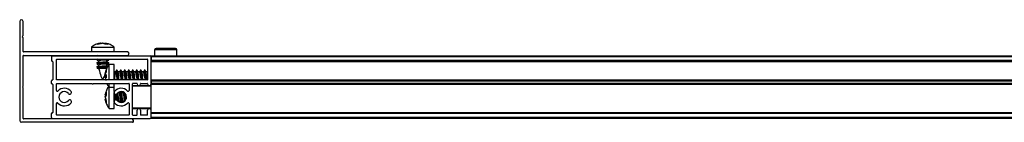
# Model space of a CAD drawing. Header units: millimetres. Extents: x 5660.967 to 5661.687, y 5268.583 to 5269.483.
# Tile 1 of 10: x 5660.967 to 5661.313, y 5268.583 to 5268.619. Entities that reach past the tile are written whole.
import ezdxf

# ---------------------------------------------------------------- set-up
doc = ezdxf.new("R2010")
doc.units = ezdxf.units.MM
doc.layers.add('SANINDUSA', color=3, linetype='Continuous')

msp = doc.modelspace()

# ---------------------------------------------------------------- linework, layer by layer
at = {"layer": 'SANINDUSA'}
for p, q in [((5660.966833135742, 5268.617904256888), (5660.966833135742, 5268.583104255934)), ((5660.968033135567, 5268.613057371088), (5660.968033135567, 5268.617904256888)), ((5660.968009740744, 5268.612993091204), (5660.967803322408, 5268.612747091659)), ((5660.967803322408, 5268.612361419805), (5660.968009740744, 5268.61211542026)), ((5660.968033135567, 5268.607304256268), (5660.968033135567, 5268.612051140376)), ((5660.992572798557, 5268.609265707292), (5660.992132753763, 5268.608922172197)), ((5660.994067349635, 5268.609925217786), (5660.995326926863, 5268.610258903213)), ((5660.994629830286, 5268.609925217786), (5660.994067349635, 5268.609925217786)), ((5660.995957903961, 5268.610258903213), (5660.994629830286, 5268.609925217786)), ((5660.996073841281, 5268.610258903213), (5660.995375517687, 5268.610061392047)), ((5660.996931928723, 5268.609925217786), (5660.995957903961, 5268.610258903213)), ((5660.996788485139, 5268.610052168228), (5660.996073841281, 5268.610258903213)), ((5660.996092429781, 5268.610258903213), (5660.996790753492, 5268.610061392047)), ((5660.996208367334, 5268.610258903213), (5660.996205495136, 5268.61018840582)), ((5660.996208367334, 5268.610258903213), (5660.996802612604, 5268.610109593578)), ((5660.99677083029, 5268.609980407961), (5660.9968393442, 5268.610258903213)), ((5660.9968393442, 5268.610258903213), (5660.997717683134, 5268.609925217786)), ((5660.997717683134, 5268.609925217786), (5660.996931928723, 5268.609925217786)), ((5660.99791887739, 5268.609925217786), (5660.997536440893, 5268.609925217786)), ((5660.968033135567, 5268.595154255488), (5660.968033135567, 5268.605904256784)), ((5661.004733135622, 5268.607204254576), (5660.968133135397, 5268.607204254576)), ((5660.968133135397, 5268.606004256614), (5661.004733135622, 5268.606004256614)), ((5660.978333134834, 5268.605854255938), (5661.012733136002, 5268.605854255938)), ((5660.99208313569, 5268.60892773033), (5660.99208313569, 5268.607204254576)), ((5660.992083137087, 5268.60892773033), (5661.000083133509, 5268.60892773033)), ((5660.994321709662, 5268.606004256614), (5660.994092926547, 5268.605854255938)), ((5660.99424422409, 5268.606004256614), (5660.994281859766, 5268.605978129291)), ((5660.9977683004, 5268.605854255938), (5660.99799708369, 5268.606004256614)), ((5660.997815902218, 5268.60588546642), (5660.997916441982, 5268.605854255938)), ((5660.997994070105, 5268.605854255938), (5660.997884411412, 5268.605930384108)), ((5661.000083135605, 5268.607204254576), (5661.000083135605, 5268.60892773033)), ((5661.013033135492, 5268.605854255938), (5661.013033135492, 5268.605554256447)), ((5661.013033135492, 5268.605854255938), (5661.663033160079, 5268.605854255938)), ((5661.014292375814, 5268.607958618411), (5661.014274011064, 5268.605854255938)), ((5661.022152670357, 5268.607958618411), (5661.014292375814, 5268.607958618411)), ((5661.022171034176, 5268.605854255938), (5661.022152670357, 5268.607958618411)), ((5660.978033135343, 5268.605554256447), (5660.978033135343, 5268.604154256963)), ((5660.978433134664, 5268.60385425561), (5660.978333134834, 5268.60385425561)), ((5660.978533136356, 5268.60375425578), (5660.978533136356, 5268.597454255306)), ((5660.979733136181, 5268.597454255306), (5660.979733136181, 5268.604554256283)), ((5660.979833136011, 5268.604654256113), (5661.011733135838, 5268.604654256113)), ((5660.994038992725, 5268.603346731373), (5660.994281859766, 5268.603178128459)), ((5660.994397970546, 5268.604654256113), (5660.994050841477, 5268.604426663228)), ((5660.994636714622, 5268.603410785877), (5660.994050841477, 5268.603026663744)), ((5660.994623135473, 5268.603669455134), (5660.994051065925, 5268.603447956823)), ((5660.994623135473, 5268.60226945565), (5660.994051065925, 5268.602047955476)), ((5660.994064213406, 5268.604288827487), (5660.99467419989, 5268.604040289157)), ((5660.994064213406, 5268.602888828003), (5660.99467419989, 5268.602640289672)), ((5660.99417220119, 5268.604654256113), (5660.994281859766, 5268.604578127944)), ((5660.994623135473, 5268.604079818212), (5660.994623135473, 5268.603401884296)), ((5660.994623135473, 5268.602679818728), (5660.994623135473, 5268.602001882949)), ((5660.998102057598, 5268.603419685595), (5660.997492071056, 5268.603668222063)), ((5660.99783720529, 5268.602127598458), (5660.997492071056, 5268.602268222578)), ((5660.997543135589, 5268.604306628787), (5660.998073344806, 5268.604654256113)), ((5660.997543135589, 5268.603647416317), (5660.997543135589, 5268.604341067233)), ((5660.997543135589, 5268.604039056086), (5660.998115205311, 5268.604260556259)), ((5660.997543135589, 5268.602906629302), (5660.998115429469, 5268.603281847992)), ((5660.997543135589, 5268.602247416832), (5660.997543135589, 5268.602941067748)), ((5660.997543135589, 5268.602639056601), (5660.998115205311, 5268.602860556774)), ((5660.998276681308, 5268.602729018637), (5660.997879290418, 5268.602185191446)), ((5660.998127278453, 5268.604361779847), (5660.997884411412, 5268.60453038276)), ((5660.998127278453, 5268.602961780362), (5660.997884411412, 5268.603130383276)), ((5661.000012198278, 5268.602793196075), (5660.998288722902, 5268.602793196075)), ((5660.998288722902, 5268.597354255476), (5660.998288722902, 5268.60279319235)), ((5661.000012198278, 5268.597354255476), (5661.000012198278, 5268.602793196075)), ((5661.011833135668, 5268.604554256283), (5661.011833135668, 5268.597454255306)), ((5661.013033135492, 5268.605554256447), (5661.663033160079, 5268.605554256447)), ((5661.013033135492, 5268.605554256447), (5661.013033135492, 5268.604154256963)), ((5661.013033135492, 5268.595954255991), (5661.013033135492, 5268.605554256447)), ((5661.663033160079, 5268.604154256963), (5661.013033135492, 5268.604154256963)), ((5661.663033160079, 5268.60385425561), (5661.013033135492, 5268.60385425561)), ((5661.663033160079, 5268.60375425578), (5661.013033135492, 5268.60375425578)), ((5660.994038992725, 5268.601946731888), (5660.994281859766, 5268.601778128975)), ((5660.994636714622, 5268.602010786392), (5660.994050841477, 5268.601626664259)), ((5660.994064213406, 5268.601488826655), (5660.994746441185, 5268.601210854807)), ((5660.997543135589, 5268.601404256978), (5660.994913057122, 5268.601404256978)), ((5660.996957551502, 5268.599398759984), (5660.997291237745, 5268.600970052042)), ((5660.997291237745, 5268.600849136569), (5660.996957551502, 5268.599263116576)), ((5660.997111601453, 5268.599368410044), (5660.996957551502, 5268.59881546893)), ((5660.996957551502, 5268.599263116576), (5660.997291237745, 5268.599005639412)), ((5660.996957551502, 5268.59881546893), (5660.997075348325, 5268.598414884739)), ((5660.997065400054, 5268.598383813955), (5660.996957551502, 5268.598770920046)), ((5660.997291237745, 5268.600970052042), (5660.997291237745, 5268.600849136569)), ((5660.997291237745, 5268.600676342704), (5660.997291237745, 5268.600013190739)), ((5660.997291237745, 5268.598580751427), (5660.997291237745, 5268.599005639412)), ((5660.997291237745, 5268.599005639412), (5660.997291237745, 5268.598046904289)), ((5660.997342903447, 5268.600896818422), (5660.997543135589, 5268.601404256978)), ((5661.000707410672, 5268.60025319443), (5661.000212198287, 5268.60025319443)), ((5661.000212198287, 5268.60025319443), (5661.000212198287, 5268.597354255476)), ((5661.00091824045, 5268.600863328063), (5661.000700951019, 5268.600241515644)), ((5661.0013705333, 5268.600289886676), (5661.000921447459, 5268.600863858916)), ((5661.000966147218, 5268.600826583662), (5661.000961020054, 5268.600813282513)), ((5661.001469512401, 5268.600256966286), (5661.001063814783, 5268.600838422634)), ((5661.002107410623, 5268.60025319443), (5661.001375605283, 5268.60025319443)), ((5661.0023182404, 5268.600863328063), (5661.002100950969, 5268.600241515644)), ((5661.002770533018, 5268.600289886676), (5661.002321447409, 5268.600863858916)), ((5661.002366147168, 5268.600826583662), (5661.002361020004, 5268.600813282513)), ((5661.002869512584, 5268.600256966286), (5661.002463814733, 5268.600838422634)), ((5661.003507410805, 5268.60025319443), (5661.002775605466, 5268.60025319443)), ((5661.00371824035, 5268.600863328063), (5661.003500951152, 5268.600241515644)), ((5661.004170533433, 5268.600289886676), (5661.00372144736, 5268.600863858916)), ((5661.003766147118, 5268.600826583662), (5661.003761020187, 5268.600813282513)), ((5661.004269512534, 5268.600256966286), (5661.003863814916, 5268.600838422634)), ((5661.004907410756, 5268.60025319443), (5661.004175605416, 5268.60025319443)), ((5661.0051182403, 5268.600863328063), (5661.004900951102, 5268.600241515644)), ((5661.005570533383, 5268.600289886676), (5661.00512144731, 5268.600863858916)), ((5661.005166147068, 5268.600826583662), (5661.005161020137, 5268.600813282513)), ((5661.005669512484, 5268.600256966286), (5661.005263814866, 5268.600838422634)), ((5661.006307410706, 5268.60025319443), (5661.005575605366, 5268.60025319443)), ((5661.00651824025, 5268.600863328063), (5661.006300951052, 5268.600241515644)), ((5661.006970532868, 5268.600289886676), (5661.006521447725, 5268.600863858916)), ((5661.006566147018, 5268.600826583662), (5661.006561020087, 5268.600813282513)), ((5661.007069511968, 5268.600256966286), (5661.006663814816, 5268.600838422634)), ((5661.00770741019, 5268.60025319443), (5661.006975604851, 5268.60025319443)), ((5661.007918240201, 5268.600863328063), (5661.007700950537, 5268.600241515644)), ((5661.008370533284, 5268.600289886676), (5661.007921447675, 5268.600863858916)), ((5661.007966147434, 5268.600826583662), (5661.007961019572, 5268.600813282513)), ((5661.008469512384, 5268.600256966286), (5661.008063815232, 5268.600838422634)), ((5661.009107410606, 5268.60025319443), (5661.008375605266, 5268.60025319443)), ((5661.009318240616, 5268.600863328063), (5661.009100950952, 5268.600241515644)), ((5661.009770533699, 5268.600289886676), (5661.00932144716, 5268.600863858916)), ((5661.009366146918, 5268.600826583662), (5661.009361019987, 5268.600813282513)), ((5661.0098695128, 5268.600256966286), (5661.009463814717, 5268.600838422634)), ((5661.010507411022, 5268.60025319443), (5661.009775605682, 5268.60025319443)), ((5661.010718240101, 5268.600863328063), (5661.010500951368, 5268.600241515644)), ((5661.011170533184, 5268.600289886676), (5661.010721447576, 5268.600863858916)), ((5661.010766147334, 5268.600826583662), (5661.010761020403, 5268.600813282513)), ((5661.011269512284, 5268.600256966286), (5661.010863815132, 5268.600838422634)), ((5661.011833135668, 5268.60025319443), (5661.011175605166, 5268.60025319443)), ((5660.978033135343, 5268.596154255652), (5660.978033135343, 5268.597054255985)), ((5660.978333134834, 5268.597354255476), (5660.978433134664, 5268.597354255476)), ((5660.978433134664, 5268.595854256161), (5660.978333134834, 5268.595854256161)), ((5660.978533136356, 5268.595754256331), (5660.978533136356, 5268.585954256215)), ((5660.979733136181, 5268.593658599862), (5660.979733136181, 5268.596054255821)), ((5661.011733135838, 5268.597354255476), (5660.979833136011, 5268.597354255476)), ((5660.979833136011, 5268.596154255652), (5660.992233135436, 5268.596154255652)), ((5660.992833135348, 5268.596154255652), (5661.005233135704, 5268.596154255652)), ((5660.996957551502, 5268.5983232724), (5660.997291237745, 5268.598580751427)), ((5660.996957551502, 5268.5983232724), (5660.997291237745, 5268.598374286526)), ((5660.997291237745, 5268.59825336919), (5660.996957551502, 5268.598187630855)), ((5660.996957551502, 5268.598187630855), (5660.997143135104, 5268.597313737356)), ((5660.997291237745, 5268.598046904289), (5660.996957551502, 5268.598187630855)), ((5660.996972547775, 5268.598006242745), (5660.997147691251, 5268.597203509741)), ((5660.998288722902, 5268.594793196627), (5660.998288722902, 5268.596154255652)), ((5661.000012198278, 5268.594793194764), (5661.000012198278, 5268.596154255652)), ((5661.005333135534, 5268.596054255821), (5661.005333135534, 5268.593658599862)), ((5661.006533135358, 5268.585154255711), (5661.006533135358, 5268.596054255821)), ((5661.008033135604, 5268.596154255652), (5661.006633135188, 5268.596154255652)), ((5661.013033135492, 5268.595354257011), (5661.00673313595, 5268.595354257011)), ((5661.008133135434, 5268.595954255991), (5661.008133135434, 5268.596054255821)), ((5661.009333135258, 5268.596054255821), (5661.009333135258, 5268.595954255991)), ((5661.00943313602, 5268.596154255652), (5661.011733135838, 5268.596154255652)), ((5661.011833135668, 5268.595954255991), (5661.011833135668, 5268.596054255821)), ((5661.013033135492, 5268.597454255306), (5661.663033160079, 5268.597454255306)), ((5661.013033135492, 5268.597354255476), (5661.663033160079, 5268.597354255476)), ((5661.013033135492, 5268.597054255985), (5661.663033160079, 5268.597054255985)), ((5661.013033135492, 5268.597054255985), (5661.013033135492, 5268.596154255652)), ((5661.663033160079, 5268.596154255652), (5661.013033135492, 5268.596154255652)), ((5661.013033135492, 5268.595954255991), (5661.013033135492, 5268.595854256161)), ((5661.663033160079, 5268.595854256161), (5661.013033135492, 5268.595854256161)), ((5661.013033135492, 5268.595854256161), (5661.013033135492, 5268.595754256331)), ((5661.663033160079, 5268.595754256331), (5661.013033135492, 5268.595754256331)), ((5661.013033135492, 5268.586754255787), (5661.013033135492, 5268.595754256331)), ((5660.968033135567, 5268.583804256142), (5660.968033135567, 5268.594554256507)), ((5660.996957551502, 5268.592115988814), (5660.997291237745, 5268.59306273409)), ((5660.997291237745, 5268.592307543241), (5660.996957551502, 5268.591268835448)), ((5660.997209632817, 5268.592053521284), (5660.996957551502, 5268.592115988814)), ((5660.996957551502, 5268.591542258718), (5660.997082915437, 5268.592067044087)), ((5660.996957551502, 5268.591439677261), (5660.997118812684, 5268.592058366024)), ((5660.997291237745, 5268.592031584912), (5660.996957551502, 5268.591166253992)), ((5660.997291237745, 5268.59306273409), (5660.997291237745, 5268.592307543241)), ((5660.998288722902, 5268.594793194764), (5661.000012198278, 5268.594793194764)), ((5660.998288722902, 5268.587354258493), (5660.998288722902, 5268.594793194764)), ((5661.000012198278, 5268.593309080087), (5661.000012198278, 5268.594793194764)), ((5661.000013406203, 5268.59299230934), (5661.000012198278, 5268.593014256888)), ((5661.000012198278, 5268.589694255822), (5661.000012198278, 5268.593014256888)), ((5661.000212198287, 5268.59250704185), (5661.000212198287, 5268.590186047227)), ((5661.001499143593, 5268.592814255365), (5661.001437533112, 5268.59290656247)), ((5661.001527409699, 5268.592814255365), (5661.001459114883, 5268.592921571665)), ((5661.002162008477, 5268.592814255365), (5661.001465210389, 5268.592814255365)), ((5661.002334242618, 5268.593243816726), (5661.002144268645, 5268.592770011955)), ((5661.002899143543, 5268.592814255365), (5661.002606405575, 5268.593252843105)), ((5661.002927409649, 5268.592814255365), (5661.002649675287, 5268.593250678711)), ((5661.00356200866, 5268.592814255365), (5661.002865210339, 5268.592814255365)), ((5661.003605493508, 5268.592922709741), (5661.003544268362, 5268.592770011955)), ((5661.013033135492, 5268.595154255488), (5661.006533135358, 5268.595154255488)), ((5660.979733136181, 5268.585154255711), (5660.979733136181, 5268.589049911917)), ((5660.996957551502, 5268.591268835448), (5660.997291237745, 5268.589988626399)), ((5660.996957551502, 5268.591166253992), (5660.997082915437, 5268.590641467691)), ((5660.997291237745, 5268.589385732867), (5660.996957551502, 5268.590592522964)), ((5660.997291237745, 5268.589988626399), (5660.997291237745, 5268.589385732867)), ((5661.000012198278, 5268.589694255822), (5661.000013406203, 5268.58971620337)), ((5661.000012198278, 5268.587354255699), (5661.000012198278, 5268.589443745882)), ((5661.001669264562, 5268.589662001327), (5661.001780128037, 5268.589938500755)), ((5661.001744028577, 5268.589894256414), (5661.002425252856, 5268.589894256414)), ((5661.002396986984, 5268.589894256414), (5661.002673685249, 5268.58945946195)), ((5661.002419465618, 5268.589902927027), (5661.002713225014, 5268.589462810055)), ((5661.002693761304, 5268.589461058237), (5661.002669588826, 5268.589528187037)), ((5661.00301039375, 5268.589515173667), (5661.00318012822, 5268.589938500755)), ((5661.00314402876, 5268.589894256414), (5661.00374903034, 5268.589894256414)), ((5661.003712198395, 5268.590195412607), (5661.003799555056, 5268.589937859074)), ((5661.005333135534, 5268.589049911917), (5661.005333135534, 5268.585154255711)), ((5660.978033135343, 5268.584154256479), (5660.978033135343, 5268.585554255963)), ((5660.978333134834, 5268.585854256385), (5660.978433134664, 5268.585854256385)), ((5661.005233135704, 5268.585054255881), (5660.979833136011, 5268.585054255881)), ((5660.998288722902, 5268.587354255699), (5661.000012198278, 5268.587354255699)), ((5661.006533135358, 5268.587554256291), (5661.013033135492, 5268.587554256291)), ((5661.006633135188, 5268.585054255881), (5661.008033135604, 5268.585054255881)), ((5661.00673313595, 5268.587354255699), (5661.013033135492, 5268.587354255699)), ((5661.008133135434, 5268.585154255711), (5661.008133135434, 5268.586754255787)), ((5661.009333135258, 5268.586754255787), (5661.009333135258, 5268.585154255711)), ((5661.011733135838, 5268.585054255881), (5661.00943313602, 5268.585054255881)), ((5661.011833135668, 5268.585154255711), (5661.011833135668, 5268.586754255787)), ((5661.013033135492, 5268.584154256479), (5661.013033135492, 5268.586754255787)), ((5661.013033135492, 5268.585954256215), (5661.663033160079, 5268.585954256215)), ((5661.663033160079, 5268.585854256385), (5661.013033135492, 5268.585854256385)), ((5661.663033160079, 5268.585554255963), (5661.013033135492, 5268.585554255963)), ((5661.013033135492, 5268.584154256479), (5661.013033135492, 5268.585554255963)), ((5661.006533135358, 5268.582504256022), (5660.967433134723, 5268.582504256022)), ((5661.006233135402, 5268.583704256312), (5660.968133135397, 5268.583704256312)), ((5660.978333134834, 5268.583854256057), (5661.012733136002, 5268.583854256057)), ((5661.00683313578, 5268.582804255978), (5661.00683313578, 5268.583104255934)), ((5661.013033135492, 5268.584154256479), (5661.013033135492, 5268.583854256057)), ((5661.663033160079, 5268.584154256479), (5661.013033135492, 5268.584154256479)), ((5661.663033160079, 5268.583854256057), (5661.013033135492, 5268.583854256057))]:
    msp.add_line(p, q, dxfattribs=at)
at = {"layer": 'SANINDUSA', "flags": 128}
for points in [[(5660.994099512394, 5268.605854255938), (5660.994375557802, 5268.605954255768), (5660.994568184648, 5268.606004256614)], [(5660.994038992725, 5268.603346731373), (5660.993997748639, 5268.603398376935), (5660.994152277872, 5268.603473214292), (5660.994600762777, 5268.603499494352), (5660.994623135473, 5268.603499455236)], [(5660.994064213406, 5268.604288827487), (5660.994023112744, 5268.604310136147), (5660.994044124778, 5268.604422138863), (5660.994375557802, 5268.604554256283), (5660.994798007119, 5268.604654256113)], [(5660.994064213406, 5268.602888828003), (5660.994023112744, 5268.602910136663), (5660.994044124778, 5268.603022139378), (5660.994375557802, 5268.603154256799), (5660.994966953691, 5268.603286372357), (5660.995728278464, 5268.603398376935), (5660.99654362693, 5268.603473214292), (5660.997288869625, 5268.603499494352), (5660.997850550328, 5268.603473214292), (5660.998143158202, 5268.603398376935), (5660.998122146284, 5268.603286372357), (5660.998115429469, 5268.603281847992)], [(5660.994879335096, 5268.603504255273), (5660.994636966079, 5268.603410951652), (5660.994636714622, 5268.603410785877)], [(5660.994913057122, 5268.604204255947), (5660.995322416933, 5268.60429756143), (5660.995855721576, 5268.604377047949), (5660.996429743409, 5268.60443031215), (5660.996954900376, 5268.604449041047), (5660.997349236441, 5268.60443031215), (5660.997551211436, 5268.604377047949), (5660.997543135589, 5268.604307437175)], [(5660.994913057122, 5268.602804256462), (5660.995322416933, 5268.602897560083), (5660.995855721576, 5268.602977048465), (5660.996429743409, 5268.603030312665), (5660.996954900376, 5268.603049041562), (5660.997349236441, 5268.603030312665), (5660.997551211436, 5268.602977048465), (5660.997543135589, 5268.60290743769)], [(5660.997815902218, 5268.604485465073), (5660.998005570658, 5268.604422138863), (5660.998168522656, 5268.604310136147), (5660.998115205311, 5268.604260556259)], [(5660.997815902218, 5268.603085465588), (5660.998005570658, 5268.603022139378), (5660.998168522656, 5268.602910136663), (5660.998115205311, 5268.602860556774)], [(5660.994038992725, 5268.601946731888), (5660.993997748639, 5268.601998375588), (5660.994152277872, 5268.602073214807), (5660.994600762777, 5268.602099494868), (5660.994623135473, 5268.602099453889)], [(5660.994064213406, 5268.601488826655), (5660.994023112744, 5268.601510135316), (5660.994044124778, 5268.601622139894), (5660.994375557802, 5268.601754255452), (5660.994966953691, 5268.601886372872), (5660.995728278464, 5268.601998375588), (5660.99654362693, 5268.602073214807), (5660.997288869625, 5268.602099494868), (5660.997825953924, 5268.602076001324)], [(5660.994879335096, 5268.602104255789), (5660.994636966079, 5268.602010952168), (5660.994636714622, 5268.602010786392)], [(5660.994913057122, 5268.601404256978), (5660.995322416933, 5268.601497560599), (5660.995855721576, 5268.601577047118), (5660.996429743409, 5268.601630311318), (5660.996954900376, 5268.601649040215), (5660.997349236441, 5268.601630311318), (5660.997551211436, 5268.601577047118), (5660.997543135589, 5268.601507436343)], [(5661.000961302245, 5268.60081292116), (5661.00101807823, 5268.600877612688), (5661.001063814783, 5268.600838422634)], [(5661.001612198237, 5268.598639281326), (5661.001518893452, 5268.599207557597), (5661.0014394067, 5268.599720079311), (5661.001386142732, 5268.600096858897), (5661.001367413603, 5268.600279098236), (5661.00138246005, 5268.60025319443)], [(5661.001403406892, 5268.60025319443), (5661.0014394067, 5268.600283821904), (5661.001469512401, 5268.600256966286)], [(5661.002361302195, 5268.60081292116), (5661.00241807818, 5268.600877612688), (5661.002463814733, 5268.600838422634)], [(5661.003012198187, 5268.598639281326), (5661.002918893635, 5268.599207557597), (5661.00283940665, 5268.599720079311), (5661.00278614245, 5268.600096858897), (5661.002767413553, 5268.600279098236), (5661.00278246, 5268.60025319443)], [(5661.002803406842, 5268.60025319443), (5661.00283940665, 5268.600283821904), (5661.002869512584, 5268.600256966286)], [(5661.003761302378, 5268.60081292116), (5661.00381807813, 5268.600877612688), (5661.003863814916, 5268.600838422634)], [(5661.004412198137, 5268.598639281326), (5661.004318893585, 5268.599207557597), (5661.0042394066, 5268.599720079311), (5661.0041861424, 5268.600096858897), (5661.004167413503, 5268.600279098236), (5661.00418245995, 5268.60025319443)], [(5661.004203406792, 5268.60025319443), (5661.0042394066, 5268.600283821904), (5661.004269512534, 5268.600256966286)], [(5661.005161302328, 5268.60081292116), (5661.00521807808, 5268.600877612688), (5661.005263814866, 5268.600838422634)], [(5661.005812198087, 5268.598639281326), (5661.005718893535, 5268.599207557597), (5661.00563940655, 5268.599720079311), (5661.005586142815, 5268.600096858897), (5661.005567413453, 5268.600279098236), (5661.0055824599, 5268.60025319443)], [(5661.005603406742, 5268.60025319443), (5661.00563940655, 5268.600283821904), (5661.005669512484, 5268.600256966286)], [(5661.006561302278, 5268.60081292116), (5661.006618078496, 5268.600877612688), (5661.006663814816, 5268.600838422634)], [(5661.007212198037, 5268.598639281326), (5661.007118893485, 5268.599207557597), (5661.007039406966, 5268.599720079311), (5661.006986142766, 5268.600096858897), (5661.006967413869, 5268.600279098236), (5661.006982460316, 5268.60025319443)], [(5661.007003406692, 5268.60025319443), (5661.007039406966, 5268.600283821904), (5661.007069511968, 5268.600256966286)], [(5661.007961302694, 5268.60081292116), (5661.008018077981, 5268.600877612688), (5661.008063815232, 5268.600838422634)], [(5661.008612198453, 5268.598639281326), (5661.008518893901, 5268.599207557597), (5661.008439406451, 5268.599720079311), (5661.00838614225, 5268.600096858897), (5661.008367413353, 5268.600279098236), (5661.0083824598, 5268.60025319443)], [(5661.008403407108, 5268.60025319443), (5661.008439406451, 5268.600283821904), (5661.008469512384, 5268.600256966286)], [(5661.009361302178, 5268.60081292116), (5661.009418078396, 5268.600877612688), (5661.009463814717, 5268.600838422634)], [(5661.010012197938, 5268.598639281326), (5661.009918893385, 5268.599207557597), (5661.009839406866, 5268.599720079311), (5661.009786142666, 5268.600096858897), (5661.009767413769, 5268.600279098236), (5661.009782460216, 5268.60025319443)], [(5661.009803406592, 5268.60025319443), (5661.009839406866, 5268.600283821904), (5661.0098695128, 5268.600256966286)], [(5661.010761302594, 5268.60081292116), (5661.010818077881, 5268.600877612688), (5661.010863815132, 5268.600838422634)], [(5661.011412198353, 5268.598639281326), (5661.011318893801, 5268.599207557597), (5661.011239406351, 5268.599720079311), (5661.011186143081, 5268.600096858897), (5661.011167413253, 5268.600279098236), (5661.011182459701, 5268.60025319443)], [(5661.011203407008, 5268.60025319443), (5661.011239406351, 5268.600283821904), (5661.011269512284, 5268.600256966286)], [(5661.001612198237, 5268.590231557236), (5661.001518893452, 5268.590661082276), (5661.0014394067, 5268.591204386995), (5661.001386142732, 5268.591776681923), (5661.001367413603, 5268.592288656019), (5661.001386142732, 5268.592660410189), (5661.0014394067, 5268.59283392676), (5661.001498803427, 5268.592814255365)], [(5661.001483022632, 5268.592838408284), (5661.001518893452, 5268.592821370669), (5661.001525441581, 5268.592814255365)], [(5661.003012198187, 5268.590231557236), (5661.002918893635, 5268.590661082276), (5661.00283940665, 5268.591204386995), (5661.00278614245, 5268.591776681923), (5661.002767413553, 5268.592288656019), (5661.00278614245, 5268.592660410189), (5661.00283940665, 5268.59283392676), (5661.00289880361, 5268.592814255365)], [(5661.002883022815, 5268.592838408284), (5661.002918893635, 5268.592821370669), (5661.002925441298, 5268.592814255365)], [(5661.005206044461, 5268.593413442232), (5661.00521807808, 5268.593428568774), (5661.005241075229, 5268.593442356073)], [(5661.002312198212, 5268.590195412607), (5661.002405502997, 5268.589926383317), (5661.002419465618, 5268.589902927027)]]:
    msp.add_lwpolyline(points, dxfattribs=at)
at = {"layer": 'SANINDUSA'}
for centre, radius, start, end in [((5660.96743313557, 5268.617904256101), 0.0006000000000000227, 0, 180), ((5660.96803313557, 5268.612554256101), 0.0003000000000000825, 140.0000000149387, 219.9999999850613), ((5660.96793313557, 5268.613057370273), 9.999999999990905e-05, 320.0000000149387, 0), ((5660.96793313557, 5268.612051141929), 9.999999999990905e-05, 0, 39.99999998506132), ((5660.96813313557, 5268.607304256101), 0.0001000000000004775, 180, 270), ((5660.96813313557, 5268.605904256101), 0.0001000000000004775, 90, 180), ((5660.97833313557, 5268.605554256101), 0.0003000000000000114, 90, 180), ((5661.00473313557, 5268.606604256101), 0.0006000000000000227, 270, 90), ((5661.01273313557, 5268.605554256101), 0.0003000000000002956, 0, 90), ((5661.014792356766, 5268.607954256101), 0.0005000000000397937, 90, 179.5000000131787), ((5661.021652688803, 5268.607954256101), 0.0005000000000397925, 0.4999999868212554, 90), ((5660.97833313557, 5268.604154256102), 0.0003000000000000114, 180, 270), ((5660.97843313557, 5268.603754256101), 9.999999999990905e-05, 0, 90), ((5660.97983313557, 5268.604554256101), 9.999999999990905e-05, 90, 180), ((5661.01173313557, 5268.604554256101), 9.999999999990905e-05, 0, 90), ((5661.000212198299, 5268.600453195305), 0.0001999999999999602, 180, 270), ((5661.035780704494, 5268.604500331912), 0.03504841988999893, 185.9554812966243, 191.7646187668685), ((5661.03718058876, 5268.604500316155), 0.03504830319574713, 185.9554752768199, 191.7646321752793), ((5661.038580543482, 5268.604500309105), 0.03504825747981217, 185.955471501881, 191.7646359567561), ((5661.039980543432, 5268.604500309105), 0.03504825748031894, 185.955471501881, 191.7646359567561), ((5661.041381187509, 5268.604500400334), 0.03504890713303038, 185.9555106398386, 191.7645671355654), ((5661.04278024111, 5268.604500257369), 0.03504795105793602, 185.9554387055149, 191.7646538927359), ((5661.044180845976, 5268.604500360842), 0.03504856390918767, 185.9555042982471, 191.7646180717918), ((5661.045580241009, 5268.604500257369), 0.03504795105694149, 185.9554387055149, 191.7646538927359), ((5660.97833313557, 5268.597054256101), 0.0003000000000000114, 90, 180), ((5660.97833313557, 5268.596154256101), 0.0003000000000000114, 180, 270), ((5660.97843313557, 5268.597454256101), 0.0001000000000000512, 270, 0), ((5660.97843313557, 5268.595754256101), 9.999999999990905e-05, 0, 90), ((5660.97983313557, 5268.597454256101), 9.999999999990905e-05, 180, 270), ((5660.97983313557, 5268.596054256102), 0.0001000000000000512, 90, 180), ((5660.99253313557, 5268.596279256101), 0.0003250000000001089, 202.6198649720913, 337.3801350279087), ((5661.028038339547, 5268.602909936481), 0.02746926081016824, 189.0654624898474, 191.6686128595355), ((5661.02943877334, 5268.602910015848), 0.0274697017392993, 189.065483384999, 191.6685919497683), ((5661.030837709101, 5268.602909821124), 0.02746861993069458, 189.065432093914, 191.6686431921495), ((5661.032237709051, 5268.602909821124), 0.02746861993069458, 189.065432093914, 191.6686431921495), ((5661.00523313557, 5268.596054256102), 9.999999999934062e-05, 0, 90), ((5661.033638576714, 5268.602909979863), 0.02746950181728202, 189.0654738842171, 191.6686014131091), ((5661.00663313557, 5268.596054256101), 0.0001000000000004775, 90, 180), ((5661.00673313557, 5268.595154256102), 0.0002000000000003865, 90, 180), ((5661.03503684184, 5268.60290966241), 0.0274677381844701, 189.0653902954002, 191.6686850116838), ((5661.00803313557, 5268.596054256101), 0.0001000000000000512, 0, 90), ((5661.00873313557, 5268.595954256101), 0.0006000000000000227, 180, 0), ((5661.036438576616, 5268.602909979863), 0.0274695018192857, 189.0654738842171, 191.6686014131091), ((5661.00943313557, 5268.596054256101), 0.0001000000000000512, 90, 180), ((5661.03783684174, 5268.60290966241), 0.0274677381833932, 189.0653902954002, 191.6686850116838), ((5661.01173313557, 5268.597454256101), 9.999999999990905e-05, 270, 0), ((5661.01173313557, 5268.596054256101), 9.999999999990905e-05, 0, 90), ((5661.01243313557, 5268.595954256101), 0.0006000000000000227, 180, 0), ((5660.96815813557, 5268.594854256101), 0.000325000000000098, 112.6198649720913, 247.3801350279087), ((5660.98003313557, 5268.593658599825), 0.0003000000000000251, 180, 317.3320745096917), ((5660.98253313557, 5268.591354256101), 0.003100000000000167, 39.79181952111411, 137.3320745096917), ((5660.98253313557, 5268.591354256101), 0.001900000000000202, 39.79181952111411, 320.2081804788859), ((5660.984454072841, 5268.592954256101), 0.000600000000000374, 219.7918195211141, 39.79181952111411), ((5661.000612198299, 5268.592954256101), 0.0006000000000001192, 140.2081804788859, 320.2081804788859), ((5661.00253313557, 5268.591354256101), 0.003100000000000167, 42.66792549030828, 140.2081804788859), ((5661.015209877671, 5268.592811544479), 0.01429516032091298, 181.3832426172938, 191.2626438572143), ((5661.00253313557, 5268.591354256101), 0.001900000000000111, 219.7918195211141, 140.2081804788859), ((5661.012206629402, 5268.59234142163), 0.009894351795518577, 174.755859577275, 196.8976977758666), ((5661.016943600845, 5268.592685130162), 0.01322517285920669, 179.4039003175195, 191.1554839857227), ((5661.00503313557, 5268.593658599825), 0.0002999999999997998, 222.6679254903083, 0), ((5660.98003313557, 5268.589049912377), 0.0003000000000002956, 42.66792549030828, 180), ((5660.98253313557, 5268.591354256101), 0.003100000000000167, 222.6679254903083, 320.2081804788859), ((5660.984454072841, 5268.589754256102), 0.000600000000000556, 320.2081804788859, 140.2081804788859), ((5661.000612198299, 5268.589754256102), 0.0006000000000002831, 39.79181952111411, 219.7918195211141), ((5661.00253313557, 5268.591354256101), 0.003100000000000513, 219.7918195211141, 317.3320745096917), ((5661.00503313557, 5268.589049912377), 0.0003000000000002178, 0, 137.3320745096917), ((5660.97833313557, 5268.585554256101), 0.0003000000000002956, 90, 180), ((5660.97843313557, 5268.585954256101), 0.0001000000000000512, 270, 0), ((5660.97983313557, 5268.585154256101), 0.0001000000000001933, 180, 270), ((5661.00523313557, 5268.585154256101), 9.999999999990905e-05, 270, 0), ((5661.00673313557, 5268.587554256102), 0.0002000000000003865, 180, 270), ((5661.00663313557, 5268.585154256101), 0.0001000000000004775, 180, 270), ((5661.00803313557, 5268.585154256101), 0.0001000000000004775, 270, 0), ((5661.00873313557, 5268.586754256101), 0.0006000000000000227, 0, 180), ((5661.00943313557, 5268.585154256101), 0.0001000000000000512, 180, 270), ((5661.01173313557, 5268.585154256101), 0.0001000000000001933, 270, 0), ((5661.01243313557, 5268.586754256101), 0.0006000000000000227, 0, 180), ((5660.96743313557, 5268.583104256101), 0.0006000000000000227, 180, 270), ((5660.96813313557, 5268.583804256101), 0.0001000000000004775, 180, 270), ((5660.97833313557, 5268.584154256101), 0.0003000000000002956, 180, 270), ((5661.00623313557, 5268.583104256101), 0.0006000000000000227, 0, 90), ((5661.00653313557, 5268.582804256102), 0.0003000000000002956, 270, 0), ((5661.01273313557, 5268.584154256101), 0.0003000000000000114, 270, 0)]:
    msp.add_arc(centre, radius, start, end, dxfattribs=at)
for centre, major_axis, ratio, start_param, end_param in [((5660.99608313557, 5268.604199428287), (0.001459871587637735, 0.0001442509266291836), 0.1342352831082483, 6.269922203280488, 8.770390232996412), ((5660.99608313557, 5268.602799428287), (0.001459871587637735, 0.0001442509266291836), 0.1342352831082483, 6.269922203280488, 8.770390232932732), ((5660.99608313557, 5268.601399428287), (0.001459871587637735, 0.0001442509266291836), 0.1342352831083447, 6.269922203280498, 8.770390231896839), ((5661.001617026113, 5268.598793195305), (-0.0002415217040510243, 0.001459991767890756), 0.0202997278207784, 6.279827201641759, 7.956240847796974), ((5661.003017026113, 5268.598793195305), (-0.0002415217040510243, 0.001459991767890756), 0.02029972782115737, 6.279827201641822, 7.956240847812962), ((5661.004417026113, 5268.598793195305), (-0.0002415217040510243, 0.001459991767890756), 0.0202997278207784, 6.279827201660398, 7.956240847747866), ((5661.005817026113, 5268.598793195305), (-0.0002415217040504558, 0.001459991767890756), 0.02029972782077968, 6.279827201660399, 7.956240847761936), ((5661.007217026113, 5268.598793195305), (-0.0002415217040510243, 0.001459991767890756), 0.0202997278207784, 6.279827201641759, 7.956240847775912), ((5661.008617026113, 5268.598793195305), (-0.0002415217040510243, 0.001459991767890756), 0.02029972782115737, 6.279827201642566, 7.956240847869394), ((5661.010017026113, 5268.598793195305), (-0.0002415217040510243, 0.001459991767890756), 0.0202997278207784, 6.279827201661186, 7.956240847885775), ((5661.011417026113, 5268.598793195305), (-0.0002415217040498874, 0.001459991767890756), 0.02029972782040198, 6.279827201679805, 7.95624084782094), ((5661.001617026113, 5268.591354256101), (-0.0001543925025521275, 0.001459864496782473), 0.1288338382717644, 6.26956092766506, 8.71758815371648), ((5661.003017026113, 5268.591354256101), (-0.0001543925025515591, 0.001459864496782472), 0.1288338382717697, 6.269560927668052, 8.717588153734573), ((5661.004417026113, 5268.591354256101), (-0.0001543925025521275, 0.001459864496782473), 0.1288338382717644, 0.8452546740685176, 2.024519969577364)]:
    msp.add_ellipse(centre, major_axis=major_axis, ratio=ratio, start_param=start_param, end_param=end_param, dxfattribs=at)
for points, knots in [([(5660.995388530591, 5268.610251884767), (5660.995337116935, 5268.610251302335), (5660.994802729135, 5268.610245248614), (5660.993809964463, 5268.609917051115), (5660.992757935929, 5268.609462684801), (5660.992263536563, 5268.60903729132), (5660.992143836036, 5268.608934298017)], [0, 0, 0, 0, 0.04337217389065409, 0.4508055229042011, 0.8670328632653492, 0.9999999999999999, 0.9999999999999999, 0.9999999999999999, 0.9999999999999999]), ([(5661.000043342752, 5268.608923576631), (5660.999795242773, 5268.609112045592), (5660.999184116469, 5268.609576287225), (5660.998071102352, 5268.610050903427), (5660.99720151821, 5268.610187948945), (5660.996782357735, 5268.610254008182)], [0, 0, 0, 0, 0.2614453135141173, 0.643998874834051, 1, 1, 1, 1]), ([(5661.02165268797, 5268.608454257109), (5661.02160661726, 5268.608454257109), (5661.021535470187, 5268.608454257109), (5661.02110832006, 5268.608454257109), (5661.020664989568, 5268.608454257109), (5661.020119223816, 5268.608454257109), (5661.019319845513, 5268.608454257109), (5661.018222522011, 5268.608454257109), (5661.017125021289, 5268.608454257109), (5661.01632566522, 5268.608454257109), (5661.015779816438, 5268.608454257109), (5661.015336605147, 5268.608454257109), (5661.014909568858, 5268.608454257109), (5661.014838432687, 5268.608454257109), (5661.014792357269, 5268.608454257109)], [0, 0, 0, 0, 0.1197198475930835, 0.1848835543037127, 0.2500000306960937, 0.3151639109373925, 0.3802787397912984, 0.4999998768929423, 0.6197210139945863, 0.6848858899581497, 0.7499996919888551, 0.8151636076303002, 0.8802801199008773, 1, 1, 1, 1]), ([(5660.99462359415, 5268.604079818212), (5660.994623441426, 5268.604079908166), (5660.994596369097, 5268.604095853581), (5660.994681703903, 5268.60413941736), (5660.994838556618, 5268.604183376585), (5660.994913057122, 5268.604204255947)], [0, 0, 0, 0, 0.002969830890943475, 0.526439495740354, 1, 1, 1, 1]), ([(5660.99462359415, 5268.602679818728), (5660.994623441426, 5268.602679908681), (5660.99459636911, 5268.602695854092), (5660.994681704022, 5268.602739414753), (5660.994838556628, 5268.602783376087), (5660.994913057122, 5268.602804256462)], [0, 0, 0, 0, 0.002969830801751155, 0.5264392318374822, 0.9999999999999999, 0.9999999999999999, 0.9999999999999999, 0.9999999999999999]), ([(5660.994879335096, 5268.603504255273), (5660.994986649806, 5268.603528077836), (5660.995201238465, 5268.603575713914), (5660.99566166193, 5268.603637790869), (5660.996159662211, 5268.603684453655), (5660.996598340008, 5268.603708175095), (5660.996964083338, 5268.603714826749), (5660.997258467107, 5268.603706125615), (5660.997454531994, 5268.603687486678), (5660.997482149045, 5268.603665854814), (5660.997488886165, 5268.603660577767)], [0, 0, 0, 0, 0.1479654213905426, 0.2958746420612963, 0.4428198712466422, 0.5884082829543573, 0.6877245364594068, 0.8097269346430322, 0.9535832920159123, 1, 1, 1, 1]), ([(5660.994879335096, 5268.602104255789), (5660.994986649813, 5268.602128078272), (5660.995201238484, 5268.602175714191), (5660.995661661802, 5268.602237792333), (5660.996159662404, 5268.60228445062), (5660.99659833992, 5268.602308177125), (5660.996964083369, 5268.602314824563), (5660.997258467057, 5268.602306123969), (5660.997454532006, 5268.602287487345), (5660.997482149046, 5268.60226585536), (5660.997488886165, 5268.602260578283)], [0, 0, 0, 0, 0.1479654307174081, 0.2958746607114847, 0.4428198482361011, 0.5884082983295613, 0.6877245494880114, 0.8097269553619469, 0.9535832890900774, 1, 1, 1, 1]), ([(5660.9983000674, 5268.602761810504), (5660.998173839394, 5268.602606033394), (5660.997781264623, 5268.602121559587), (5660.997442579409, 5268.601492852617), (5660.997316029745, 5268.601012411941), (5660.997297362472, 5268.600941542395)], [0, 0, 0, 0, 0.2877570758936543, 0.8949374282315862, 1, 1, 1, 1]), ([(5660.994683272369, 5268.601251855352), (5660.995149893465, 5268.599398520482), (5660.995972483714, 5268.596131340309), (5660.996795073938, 5268.599118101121), (5660.997151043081, 5268.600410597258)], [0, 0, 0, 0, 0.5672582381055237, 1, 1, 1, 1]), ([(5660.994691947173, 5268.601255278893), (5660.994691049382, 5268.601274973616), (5660.994689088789, 5268.601317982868), (5660.994834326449, 5268.601373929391), (5660.994913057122, 5268.601404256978)], [0, 0, 0, 0, 0.4579183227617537, 1, 1, 1, 1]), ([(5660.997317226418, 5268.601013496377), (5660.997296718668, 5268.600969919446), (5660.997082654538, 5268.600515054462), (5660.997017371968, 5268.600009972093), (5660.996958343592, 5268.599553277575)], [0, 0, 0, 0, 0.09580190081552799, 0.9999999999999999, 0.9999999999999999, 0.9999999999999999, 0.9999999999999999]), ([(5661.000912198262, 5268.598581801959), (5661.000888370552, 5268.598748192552), (5661.000840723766, 5268.599080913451), (5661.000778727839, 5268.59955294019), (5661.000731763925, 5268.599938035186), (5661.000709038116, 5268.600155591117), (5661.000701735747, 5268.600249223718), (5661.000705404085, 5268.600241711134), (5661.00070643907, 5268.600239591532)], [0, 0, 0, 0, 0.2035922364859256, 0.4071107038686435, 0.6092979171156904, 0.8096259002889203, 0.9462877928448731, 1, 1, 1, 1]), ([(5661.002312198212, 5268.598581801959), (5661.002288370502, 5268.598748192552), (5661.002240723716, 5268.599080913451), (5661.002178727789, 5268.59955294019), (5661.002131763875, 5268.599938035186), (5661.002109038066, 5268.600155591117), (5661.002101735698, 5268.600249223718), (5661.002105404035, 5268.600241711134), (5661.00210643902, 5268.600239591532)], [0, 0, 0, 0, 0.2035922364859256, 0.4071107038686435, 0.6092979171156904, 0.8096259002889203, 0.9462877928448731, 1, 1, 1, 1]), ([(5661.003712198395, 5268.598581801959), (5661.003688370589, 5268.598748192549), (5661.003640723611, 5268.599080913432), (5661.003578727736, 5268.599552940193), (5661.003531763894, 5268.599938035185), (5661.003509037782, 5268.600155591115), (5661.003501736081, 5268.600249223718), (5661.00350540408, 5268.600241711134), (5661.00350643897, 5268.600239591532)], [0, 0, 0, 0, 0.2035922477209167, 0.4071107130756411, 0.60929792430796, 0.8096259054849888, 0.9462877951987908, 1, 1, 1, 1]), ([(5661.005112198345, 5268.598581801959), (5661.005088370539, 5268.598748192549), (5661.005040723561, 5268.599080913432), (5661.004978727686, 5268.599552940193), (5661.004931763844, 5268.599938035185), (5661.004909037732, 5268.600155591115), (5661.004901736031, 5268.600249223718), (5661.00490540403, 5268.600241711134), (5661.00490643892, 5268.600239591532)], [0, 0, 0, 0, 0.2035922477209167, 0.4071107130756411, 0.60929792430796, 0.8096259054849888, 0.9462877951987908, 1, 1, 1, 1]), ([(5661.006512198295, 5268.598581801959), (5661.006488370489, 5268.598748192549), (5661.006440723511, 5268.599080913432), (5661.006378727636, 5268.599552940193), (5661.006331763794, 5268.599938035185), (5661.006309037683, 5268.600155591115), (5661.006301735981, 5268.600249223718), (5661.00630540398, 5268.600241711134), (5661.006306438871, 5268.600239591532)], [0, 0, 0, 0, 0.2035922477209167, 0.4071107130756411, 0.60929792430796, 0.8096259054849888, 0.9462877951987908, 1, 1, 1, 1]), ([(5661.007912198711, 5268.598581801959), (5661.007888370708, 5268.598748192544), (5661.007840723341, 5268.599080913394), (5661.007778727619, 5268.599552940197), (5661.007731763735, 5268.599938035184), (5661.007709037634, 5268.600155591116), (5661.007701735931, 5268.600249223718), (5661.00770540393, 5268.600241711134), (5661.007706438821, 5268.600239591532)], [0, 0, 0, 0, 0.2035922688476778, 0.4071107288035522, 0.6092979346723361, 0.8096259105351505, 0.946287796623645, 1, 1, 1, 1]), ([(5661.009312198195, 5268.598581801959), (5661.009288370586, 5268.598748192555), (5661.009240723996, 5268.59908091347), (5661.009178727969, 5268.599552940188), (5661.009131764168, 5268.599938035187), (5661.009109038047, 5268.600155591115), (5661.009101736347, 5268.600249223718), (5661.009105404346, 5268.600241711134), (5661.009106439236, 5268.600239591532)], [0, 0, 0, 0, 0.2035922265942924, 0.4071106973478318, 0.6092979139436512, 0.8096259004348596, 0.9462877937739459, 1, 1, 1, 1]), ([(5661.010712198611, 5268.598581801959), (5661.010688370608, 5268.598748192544), (5661.010640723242, 5268.599080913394), (5661.010578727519, 5268.599552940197), (5661.010531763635, 5268.599938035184), (5661.010509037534, 5268.600155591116), (5661.010501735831, 5268.600249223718), (5661.01050540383, 5268.600241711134), (5661.010506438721, 5268.600239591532)], [0, 0, 0, 0, 0.2035922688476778, 0.4071107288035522, 0.6092979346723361, 0.8096259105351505, 0.946287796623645, 1, 1, 1, 1]), ([(5660.998310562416, 5268.595337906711), (5660.998123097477, 5268.595093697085), (5660.997659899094, 5268.5944902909), (5660.997176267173, 5268.593374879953), (5660.997030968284, 5268.592496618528), (5660.996959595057, 5268.592065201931)], [0, 0, 0, 0, 0.2570084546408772, 0.6350302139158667, 1, 1, 1, 1]), ([(5660.997502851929, 5268.596154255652), (5660.997545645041, 5268.596036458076), (5660.997720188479, 5268.595555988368), (5660.998035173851, 5268.595148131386), (5660.998272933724, 5268.594840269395)], [0, 0, 0, 0, 0.2451717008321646, 1, 1, 1, 1]), ([(5661.001817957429, 5268.597346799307), (5661.001816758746, 5268.597343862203), (5661.001813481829, 5268.597335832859), (5661.001786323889, 5268.597485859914), (5661.001738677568, 5268.597785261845), (5661.001678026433, 5268.598188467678), (5661.001633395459, 5268.598494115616), (5661.001612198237, 5268.598639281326)], [0, 0, 0, 0, 0.1278899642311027, 0.3496208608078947, 0.5723252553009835, 0.7968783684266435, 1, 1, 1, 1]), ([(5661.003217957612, 5268.597346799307), (5661.003216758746, 5268.597343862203), (5661.003213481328, 5268.597335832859), (5661.003186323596, 5268.597485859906), (5661.003138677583, 5268.597785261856), (5661.003078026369, 5268.598188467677), (5661.003033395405, 5268.598494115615), (5661.003012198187, 5268.598639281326)], [0, 0, 0, 0, 0.1278899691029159, 0.349620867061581, 0.5723252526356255, 0.7968783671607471, 1, 1, 1, 1]), ([(5661.004617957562, 5268.597346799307), (5661.004616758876, 5268.597343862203), (5661.004613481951, 5268.597335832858), (5661.004586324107, 5268.597485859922), (5661.004538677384, 5268.597785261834), (5661.004478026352, 5268.598188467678), (5661.004433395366, 5268.598494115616), (5661.004412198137, 5268.598639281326)], [0, 0, 0, 0, 0.1278899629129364, 0.3496208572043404, 0.5723252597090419, 0.7968783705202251, 1, 1, 1, 1]), ([(5661.006017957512, 5268.597346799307), (5661.006016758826, 5268.597343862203), (5661.006013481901, 5268.597335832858), (5661.005986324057, 5268.597485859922), (5661.005938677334, 5268.597785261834), (5661.005878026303, 5268.598188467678), (5661.005833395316, 5268.598494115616), (5661.005812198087, 5268.598639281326)], [0, 0, 0, 0, 0.1278899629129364, 0.3496208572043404, 0.5723252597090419, 0.7968783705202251, 1, 1, 1, 1]), ([(5661.007417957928, 5268.597346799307), (5661.007416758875, 5268.597343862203), (5661.007413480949, 5268.597335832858), (5661.007386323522, 5268.597485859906), (5661.007338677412, 5268.597785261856), (5661.007278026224, 5268.598188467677), (5661.007233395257, 5268.598494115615), (5661.007212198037, 5268.598639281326)], [0, 0, 0, 0, 0.1278899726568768, 0.3496208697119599, 0.5723252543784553, 0.7968783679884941, 1, 1, 1, 1]), ([(5661.008817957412, 5268.597346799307), (5661.008816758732, 5268.597343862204), (5661.008813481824, 5268.59733583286), (5661.008786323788, 5268.597485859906), (5661.008738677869, 5268.597785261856), (5661.00867802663, 5268.598188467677), (5661.008633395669, 5268.598494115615), (5661.008612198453, 5268.598639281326)], [0, 0, 0, 0, 0.1278899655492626, 0.3496208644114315, 0.5723252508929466, 0.7968783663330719, 1, 1, 1, 1]), ([(5661.010217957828, 5268.597346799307), (5661.010216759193, 5268.597343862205), (5661.010213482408, 5268.597335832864), (5661.010186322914, 5268.597485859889), (5661.01013867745, 5268.597785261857), (5661.010078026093, 5268.598188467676), (5661.010033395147, 5268.598494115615), (5661.010012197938, 5268.598639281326)], [0, 0, 0, 0, 0.1278899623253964, 0.3496208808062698, 0.5723252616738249, 0.7968783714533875, 1, 1, 1, 1]), ([(5661.011617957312, 5268.597346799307), (5661.011616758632, 5268.597343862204), (5661.011613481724, 5268.59733583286), (5661.011586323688, 5268.597485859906), (5661.011538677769, 5268.597785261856), (5661.01147802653, 5268.598188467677), (5661.011433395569, 5268.598494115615), (5661.011412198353, 5268.598639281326)], [0, 0, 0, 0, 0.1278899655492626, 0.3496208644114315, 0.5723252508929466, 0.7968783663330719, 1, 1, 1, 1]), ([(5661.000912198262, 5268.590195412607), (5661.000888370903, 5268.590309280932), (5661.000840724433, 5268.590536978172), (5661.0007787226, 5268.591007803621), (5661.000731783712, 5268.591509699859), (5661.000708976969, 5268.591937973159), (5661.000701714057, 5268.592227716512), (5661.000705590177, 5268.592334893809), (5661.000706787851, 5268.592368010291)], [0, 0, 0, 0, 0.2020989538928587, 0.4041279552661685, 0.6048360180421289, 0.803693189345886, 0.9393435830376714, 1, 1, 1, 1]), ([(5661.002312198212, 5268.590195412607), (5661.002288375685, 5268.590309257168), (5661.002240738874, 5268.590536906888), (5661.002178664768, 5268.591008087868), (5661.002131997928, 5268.591508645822), (5661.002108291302, 5268.59194134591), (5661.002101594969, 5268.592296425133), (5661.002110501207, 5268.592573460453), (5661.002127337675, 5268.592747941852), (5661.002146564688, 5268.592765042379), (5661.002149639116, 5268.59276777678)], [0, 0, 0, 0, 0.1508336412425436, 0.301615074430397, 0.4514106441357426, 0.5998248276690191, 0.7010655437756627, 0.8254300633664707, 0.9720859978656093, 0.9999999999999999, 0.9999999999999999, 0.9999999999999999, 0.9999999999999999]), ([(5661.003712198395, 5268.590195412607), (5661.00368837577, 5268.590309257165), (5661.003640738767, 5268.590536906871), (5661.003578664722, 5268.591008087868), (5661.003531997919, 5268.591508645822), (5661.003508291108, 5268.591941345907), (5661.003501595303, 5268.592296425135), (5661.003510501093, 5268.592573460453), (5661.003527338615, 5268.59274794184), (5661.003546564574, 5268.592765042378), (5661.003549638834, 5268.59276777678)], [0, 0, 0, 0, 0.1508336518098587, 0.3016150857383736, 0.451410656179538, 0.5998248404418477, 0.7010655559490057, 0.8254300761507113, 0.9720860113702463, 0.9999999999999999, 0.9999999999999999, 0.9999999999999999, 0.9999999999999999]), ([(5660.996977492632, 5268.590491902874), (5660.997065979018, 5268.590041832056), (5660.997249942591, 5268.589106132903), (5660.997741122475, 5268.588056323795), (5660.998177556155, 5268.587540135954), (5660.998294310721, 5268.587402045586)], [0, 0, 0, 0, 0.4043536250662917, 0.8406529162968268, 1, 1, 1, 1]), ([(5661.001744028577, 5268.58990525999), (5661.001741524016, 5268.589901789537), (5661.001723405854, 5268.589876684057), (5661.00167728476, 5268.589977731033), (5661.001633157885, 5268.590149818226), (5661.001612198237, 5268.590231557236)], [0, 0, 0, 0, 0.07767536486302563, 0.5619086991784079, 1, 1, 1, 1]), ([(5661.00314402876, 5268.58990525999), (5661.003141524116, 5268.589901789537), (5661.003123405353, 5268.589876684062), (5661.003077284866, 5268.589977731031), (5661.003033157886, 5268.590149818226), (5661.003012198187, 5268.590231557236)], [0, 0, 0, 0, 0.07767538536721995, 0.5619087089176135, 1, 1, 1, 1])]:
    msp.add_open_spline(points, degree=3, knots=knots, dxfattribs=at)

doc.saveas('drawing.dxf')
